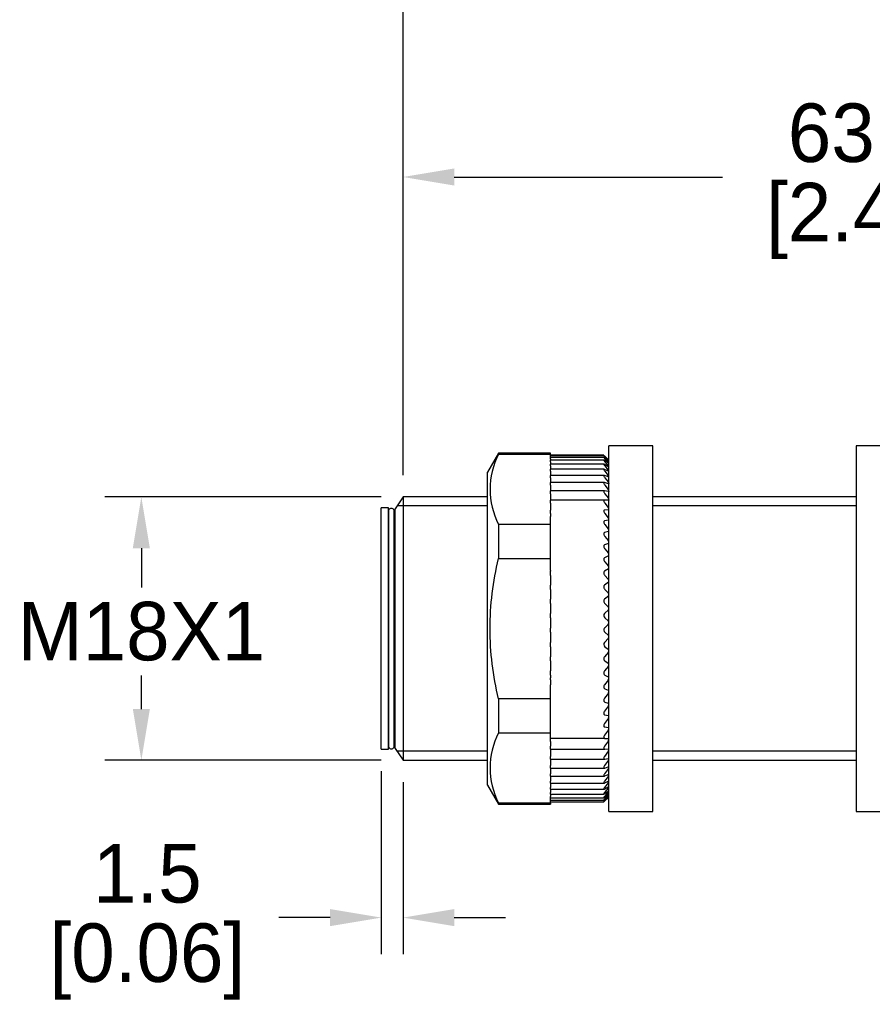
# Model space of a CAD drawing. Header units: inches. Extents: x 0 to 279, y 0 to 216.
# Tile 2 of 5: x 57 to 116, y 90 to 158. Entities that reach past the tile are written whole.
import ezdxf

# ---------------------------------------------------------------- set-up
doc = ezdxf.new("R2010")
doc.units = ezdxf.units.IN
doc.header["$LTSCALE"] = 10
doc.header["$MEASUREMENT"] = 0
doc.layers.add('DIM', color=140, linetype='Continuous')
doc.dimstyles.get("Standard").update_dxf_attribs({"dimtxt": 4, "dimasz": 3.5, "dimexe": 2.5, "dimexo": 1.5, "dimgap": 1, "dimtad": 0, "dimtih": 1, "dimtoh": 1, "dimdec": 1, "dimzin": 0, "dimdsep": 46, "dimtxsty": 'Standard', "dimcen": 0, "dimadec": 0, "dimazin": 0, "dimtfac": 1, "dimtdec": 1, "dimtofl": 0, "dimtmove": 0, "dimatfit": 3, "dimfxl": 0, "dimtolj": 1, "dimtzin": 0, "dimarcsym": 0})

# ---------------------------------------------------------------- blocks, each defined once
blk = doc.blocks.new('*D1')
at = {"layer": 'Defpoints', "color": 0}
for p in [(83.71, 125.134), (65.809, 107.134), (83.71, 107.134)]:
    blk.add_point(p, dxfattribs=at)
at = {"layer": 'DIM', "color": 0, "lineweight": -2}
for p, q in [((82.21, 125.134), (63.309, 125.134)), ((65.809, 121.634), (65.809, 118.937)), ((65.809, 110.634), (65.809, 112.937)), ((82.21, 107.134), (63.309, 107.134))]:
    blk.add_line(p, q, dxfattribs=at)
at = {"layer": 'DIM', "color": 0}
for points in [[(65.226, 121.634), (66.393, 121.634), (65.809, 125.134)], [(65.226, 110.634), (66.393, 110.634), (65.809, 107.134)]]:
    blk.add_solid(points, dxfattribs=at)
at = {"layer": 'DIM', "color": 0, "insert": (65.809, 115.937), "char_height": 4, "attachment_point": 5}
blk.add_mtext('\\A1;M18X1', dxfattribs=at)
blk = doc.blocks.new('*D2')
at = {"layer": 'Defpoints', "color": 0}
for p in [(165.848, 166.564), (83.71, 125.134), (165.848, 124.134)]:
    blk.add_point(p, dxfattribs=at)
at = {"layer": 'DIM', "color": 0, "lineweight": -2}
for p, q in [((83.71, 126.634), (83.71, 169.064)), ((165.848, 125.634), (165.848, 169.064)), ((87.21, 166.564), (114.612, 166.564)), ((162.348, 166.564), (137.945, 166.564))]:
    blk.add_line(p, q, dxfattribs=at)
at = {"layer": 'DIM', "color": 0}
for points in [[(87.21, 167.148), (87.21, 165.981), (83.71, 166.564)], [(162.348, 167.148), (162.348, 165.981), (165.848, 166.564)]]:
    blk.add_solid(points, dxfattribs=at)
at = {"layer": 'DIM', "color": 0, "insert": (126.279, 166.564), "char_height": 4, "attachment_point": 5}
blk.add_mtext('\\A1; 82.1\\P [3.23]', dxfattribs=at)
blk = doc.blocks.new('*D6')
at = {"layer": 'Defpoints', "color": 0}
for p in [(146.748, 147.01), (83.71, 125.134), (146.748, 124.334)]:
    blk.add_point(p, dxfattribs=at)
at = {"layer": 'DIM', "color": 0, "lineweight": -2}
for p, q in [((83.71, 126.634), (83.71, 149.51)), ((146.748, 125.834), (146.748, 149.51)), ((87.21, 147.01), (105.562, 147.01)), ((143.248, 147.01), (124.895, 147.01))]:
    blk.add_line(p, q, dxfattribs=at)
at = {"layer": 'DIM', "color": 0}
for points in [[(87.21, 147.593), (87.21, 146.427), (83.71, 147.01)], [(143.248, 147.593), (143.248, 146.427), (146.748, 147.01)]]:
    blk.add_solid(points, dxfattribs=at)
at = {"layer": 'DIM', "color": 0, "char_height": 4, "attachment_point": 5}
for s, insert in [('\\A1;63.0', (115.229, 150.01)), ('\\A1;[2.48]', (115.229, 144.01))]:
    blk.add_mtext(s, dxfattribs=dict(at, insert=insert))
blk = doc.blocks.new('*D7')
at = {"layer": 'Defpoints', "color": 0}
for p in [(82.218, 107.884), (83.71, 107.134), (82.218, 96.378)]:
    blk.add_point(p, dxfattribs=at)
at = {"layer": 'DIM', "color": 0, "lineweight": -2}
for p, q in [((82.218, 106.384), (82.218, 93.878)), ((83.71, 105.634), (83.71, 93.878)), ((78.718, 96.378), (75.218, 96.378)), ((87.21, 96.378), (90.71, 96.378))]:
    blk.add_line(p, q, dxfattribs=at)
at = {"layer": 'DIM', "color": 0}
for points in [[(78.718, 96.961), (78.718, 95.795), (82.218, 96.378)], [(87.21, 96.961), (87.21, 95.795), (83.71, 96.378)]]:
    blk.add_solid(points, dxfattribs=at)
at = {"layer": 'DIM', "color": 0, "char_height": 4, "attachment_point": 5}
for s, insert in [('\\A1;1.5', (66.218, 99.378)), ('\\A1;[0.06]', (66.218, 93.378))]:
    blk.add_mtext(s, dxfattribs=dict(at, insert=insert))

msp = doc.modelspace()

# ---------------------------------------------------------------- linework, layer by layer
for p, q in [((97.789, 103.634), (97.789, 128.634)), ((100.789, 128.634), (97.789, 128.634)), ((100.789, 103.634), (100.789, 128.634)), ((114.691, 128.634), (114.691, 103.634)), ((117.691, 128.634), (114.691, 128.634)), ((90.235, 128.134), (89.489, 126.842)), ((90.235, 128.134), (90.235, 128.058)), ((93.789, 128.134), (90.235, 128.134)), ((90.235, 128.058), (93.789, 128.058)), ((93.789, 128.058), (93.789, 128.134)), ((93.789, 127.843), (93.789, 128.058)), ((97.439, 127.982), (93.789, 127.982)), ((97.44, 127.953), (93.789, 127.953)), ((97.749, 127.667), (97.494, 127.906)), ((97.789, 127.634), (97.506, 127.914)), ((97.51, 127.911), (97.736, 127.685)), ((93.789, 127.745), (93.789, 127.843)), ((97.441, 127.843), (93.789, 127.843)), ((93.789, 127.745), (93.789, 127.676)), ((93.789, 127.653), (93.789, 127.676)), ((93.789, 127.54), (93.789, 127.653)), ((97.444, 127.653), (93.789, 127.653)), ((93.789, 127.54), (93.789, 127.383)), ((93.789, 127.254), (93.789, 127.383)), ((97.449, 127.383), (93.789, 127.383)), ((93.789, 127.254), (93.789, 127.035)), ((97.749, 127.592), (97.494, 127.806)), ((97.749, 127.436), (97.494, 127.625)), ((97.749, 127.201), (97.494, 127.363)), ((97.51, 127.869), (97.736, 127.628)), ((97.51, 127.745), (97.736, 127.491)), ((97.51, 127.54), (97.736, 127.274)), ((97.51, 127.254), (97.736, 126.978)), ((97.785, 127.633), (97.785, 127.635)), ((97.785, 127.564), (97.785, 127.572)), ((97.785, 127.414), (97.785, 127.428)), ((89.489, 105.427), (89.489, 126.842)), ((93.789, 126.891), (93.789, 127.035)), ((97.455, 127.035), (93.789, 127.035)), ((93.789, 126.891), (93.789, 126.613)), ((93.789, 126.452), (93.789, 126.613)), ((97.461, 126.613), (93.789, 126.613)), ((97.749, 126.889), (97.494, 127.022)), ((97.749, 126.501), (97.494, 126.605)), ((97.51, 126.891), (97.736, 126.607)), ((97.785, 127.186), (97.785, 127.205)), ((97.785, 126.88), (97.785, 126.905)), ((93.789, 126.452), (93.789, 126.162)), ((93.789, 126.162), (93.789, 126.118)), ((93.789, 125.941), (93.789, 126.118)), ((97.471, 126.118), (93.789, 126.118)), ((93.789, 125.941), (93.789, 125.647)), ((97.749, 126.041), (97.494, 126.114)), ((97.51, 126.452), (97.736, 126.162)), ((97.51, 125.941), (97.736, 125.647)), ((97.785, 126.499), (97.785, 126.529)), ((97.785, 126.045), (97.785, 126.08)), ((93.789, 125.647), (93.789, 125.554)), ((93.789, 125.361), (93.789, 125.554)), ((97.481, 125.554), (93.789, 125.554)), ((93.789, 125.361), (93.789, 125.065)), ((97.749, 125.511), (97.494, 125.553)), ((97.51, 125.361), (97.736, 125.065)), ((97.785, 125.521), (97.785, 125.561)), ((83.71, 125.134), (83.169, 124.334)), ((83.71, 125.134), (83.71, 107.134)), ((89.489, 125.134), (83.71, 125.134)), ((93.789, 125.065), (93.789, 124.926)), ((93.789, 124.716), (93.789, 124.926)), ((97.49, 124.926), (93.789, 124.926)), ((93.789, 124.716), (93.789, 124.421)), ((97.749, 124.915), (97.494, 124.926)), ((97.51, 124.716), (97.736, 124.421)), ((97.785, 124.931), (97.785, 124.977)), ((114.691, 125.134), (100.789, 125.134)), ((82.218, 107.884), (82.218, 124.384)), ((82.702, 124.384), (82.218, 124.384)), ((82.702, 107.884), (82.702, 124.384)), ((82.707, 124.151), (82.707, 108.117)), ((83.108, 108.117), (83.108, 124.151)), ((83.169, 107.934), (83.169, 124.334)), ((89.489, 124.521), (83.295, 124.521)), ((93.789, 124.421), (93.789, 124.257)), ((93.789, 124.257), (93.789, 124.238)), ((93.789, 124.011), (93.789, 124.238)), ((93.789, 124.011), (93.789, 123.798)), ((97.749, 124.257), (97.494, 124.238)), ((97.51, 124.011), (97.736, 123.718)), ((97.785, 124.28), (97.785, 124.33)), ((114.691, 124.521), (100.789, 124.521)), ((82.707, 123.684), (82.702, 123.684)), ((83.169, 123.684), (83.108, 123.684)), ((83.108, 123.684), (83.169, 123.684)), ((90.235, 123.263), (90.235, 120.93)), ((93.789, 123.263), (90.235, 123.263)), ((93.789, 123.263), (93.789, 123.798)), ((93.789, 120.93), (93.789, 123.263)), ((97.749, 123.543), (97.494, 123.493)), ((97.51, 123.251), (97.736, 122.962)), ((97.785, 123.572), (97.785, 123.626)), ((97.749, 122.777), (97.494, 122.696)), ((97.785, 122.812), (97.785, 122.869)), ((97.749, 121.964), (97.494, 121.853)), ((97.51, 122.441), (97.736, 122.159)), ((97.785, 122.004), (97.785, 122.065)), ((97.51, 121.586), (97.736, 121.313)), ((97.785, 121.156), (97.785, 121.219)), ((90.235, 120.93), (93.789, 120.93)), ((93.789, 120.115), (93.789, 120.93)), ((97.749, 121.11), (97.494, 120.97)), ((97.51, 120.694), (97.736, 120.43)), ((93.789, 120.115), (93.789, 120.053)), ((93.789, 119.769), (93.789, 120.053)), ((97.749, 120.221), (97.494, 120.053)), ((97.785, 120.272), (97.785, 120.338)), ((93.789, 119.769), (93.789, 119.518)), ((93.789, 119.518), (93.789, 119.304)), ((93.789, 119.304), (93.789, 119.108)), ((97.749, 119.304), (97.494, 119.108)), ((97.51, 119.769), (97.736, 119.518)), ((97.785, 119.359), (97.785, 119.427)), ((93.789, 118.819), (93.789, 119.108)), ((93.789, 118.819), (93.789, 118.582)), ((93.789, 118.582), (93.789, 118.364)), ((97.51, 118.819), (97.736, 118.582)), ((97.785, 118.424), (97.785, 118.493)), ((93.789, 118.364), (93.789, 118.143)), ((93.789, 117.85), (93.789, 118.143)), ((93.789, 117.85), (93.789, 117.629)), ((97.749, 118.364), (97.494, 118.143)), ((97.51, 117.85), (97.736, 117.629)), ((93.789, 117.629), (93.789, 117.409)), ((93.789, 117.409), (93.789, 117.164)), ((93.789, 116.869), (93.789, 117.164)), ((97.749, 117.409), (97.494, 117.164)), ((97.785, 117.473), (97.785, 117.542)), ((93.789, 116.869), (93.789, 116.665)), ((93.789, 116.665), (93.789, 116.445)), ((97.51, 116.869), (97.736, 116.665)), ((97.785, 116.512), (97.785, 116.582)), ((93.789, 116.445), (93.789, 116.177)), ((93.789, 115.883), (93.789, 116.177)), ((93.789, 115.883), (93.789, 115.697)), ((97.749, 116.445), (97.494, 116.177)), ((97.51, 115.883), (97.736, 115.697)), ((93.789, 115.697), (93.789, 115.478)), ((93.789, 115.478), (93.789, 115.19)), ((93.789, 114.899), (93.789, 115.19)), ((97.749, 115.478), (97.494, 115.19)), ((97.785, 115.548), (97.785, 115.619)), ((93.789, 114.899), (93.789, 114.733)), ((93.789, 114.733), (93.789, 114.517)), ((93.789, 114.517), (93.789, 114.21)), ((97.749, 114.517), (97.494, 114.21)), ((97.51, 114.899), (97.736, 114.733)), ((97.785, 114.589), (97.785, 114.659)), ((93.789, 113.923), (93.789, 114.21)), ((93.789, 113.923), (93.789, 113.778)), ((93.789, 113.778), (93.789, 113.566)), ((97.51, 113.923), (97.736, 113.778)), ((93.789, 113.566), (93.789, 113.243)), ((93.789, 112.963), (93.789, 113.243)), ((97.749, 113.566), (97.494, 113.243)), ((97.785, 113.641), (97.785, 113.709)), ((93.789, 112.963), (93.789, 112.84)), ((93.789, 112.84), (93.789, 112.771)), ((93.789, 112.626), (93.789, 112.771)), ((93.789, 112.626), (93.789, 112.296)), ((97.749, 112.634), (97.494, 112.296)), ((97.51, 112.963), (97.736, 112.84)), ((97.785, 112.71), (97.785, 112.777)), ((93.789, 112.025), (93.789, 112.296)), ((93.789, 112.025), (93.789, 112.012)), ((93.789, 111.338), (93.789, 112.012)), ((97.51, 112.025), (97.736, 111.925)), ((97.785, 111.803), (97.785, 111.868)), ((90.235, 111.338), (90.235, 109.006)), ((93.789, 111.338), (90.235, 111.338)), ((93.789, 109.006), (93.789, 111.338)), ((97.749, 111.726), (97.494, 111.377)), ((97.51, 111.116), (97.736, 111.039)), ((97.749, 110.849), (97.494, 110.491)), ((97.785, 110.926), (97.785, 110.989)), ((97.749, 110.009), (97.494, 109.644)), ((97.51, 110.242), (97.736, 110.19)), ((97.785, 110.086), (97.785, 110.146)), ((97.749, 109.212), (97.494, 108.843)), ((97.51, 109.409), (97.736, 109.382)), ((97.785, 109.288), (97.785, 109.345)), ((82.702, 108.584), (82.707, 108.584)), ((83.108, 108.584), (83.169, 108.584)), ((90.235, 109.006), (93.789, 109.006)), ((93.789, 108.781), (93.789, 109.006)), ((93.789, 108.624), (93.789, 108.781)), ((93.789, 108.624), (93.789, 108.623)), ((97.51, 108.624), (93.789, 108.624)), ((93.789, 108.411), (93.789, 108.623)), ((93.789, 108.411), (93.789, 108.093)), ((97.749, 108.464), (97.494, 108.093)), ((97.51, 108.624), (97.736, 108.621)), ((97.785, 108.539), (97.785, 108.592)), ((82.218, 107.884), (82.702, 107.884)), ((83.169, 107.934), (83.71, 107.134)), ((89.489, 107.748), (83.295, 107.748)), ((93.789, 107.891), (93.789, 108.093)), ((93.789, 107.891), (93.789, 107.769)), ((93.789, 107.891), (97.501, 107.891)), ((93.789, 107.769), (93.789, 107.399)), ((97.749, 107.769), (97.494, 107.399)), ((97.51, 107.891), (97.736, 107.913)), ((97.785, 107.842), (97.785, 107.891)), ((114.691, 107.748), (100.789, 107.748)), ((83.71, 107.134), (89.489, 107.134)), ((93.789, 107.214), (93.789, 107.399)), ((93.789, 107.214), (93.789, 107.133)), ((93.789, 107.214), (97.49, 107.214)), ((93.789, 107.133), (93.789, 106.767)), ((97.749, 107.133), (97.494, 106.767)), ((97.51, 107.216), (97.736, 107.263)), ((97.785, 107.204), (97.785, 107.249)), ((100.789, 107.134), (114.691, 107.134)), ((93.789, 106.598), (93.789, 106.767)), ((93.789, 106.598), (93.789, 106.561)), ((93.789, 106.598), (97.479, 106.598)), ((93.789, 106.561), (93.789, 106.2)), ((97.749, 106.561), (97.494, 106.2)), ((97.51, 106.604), (97.736, 106.675)), ((97.785, 106.629), (97.785, 106.668)), ((93.789, 106.048), (93.789, 106.2)), ((93.789, 106.048), (93.789, 105.703)), ((93.789, 106.048), (97.468, 106.048)), ((93.789, 105.567), (93.789, 105.703)), ((97.749, 106.055), (97.494, 105.703)), ((97.51, 106.059), (97.736, 106.153)), ((97.51, 105.584), (97.736, 105.701)), ((97.785, 106.12), (97.785, 106.154)), ((97.785, 105.681), (97.785, 105.711)), ((89.489, 105.427), (90.235, 104.134)), ((93.789, 105.567), (93.789, 105.28)), ((93.789, 105.567), (97.46, 105.567)), ((93.789, 105.159), (93.789, 105.28)), ((93.789, 105.159), (93.789, 104.932)), ((93.789, 105.159), (97.454, 105.159)), ((97.749, 105.62), (97.494, 105.28)), ((97.749, 105.259), (97.494, 104.932)), ((97.51, 105.183), (97.736, 105.323)), ((97.51, 104.859), (97.736, 105.02)), ((97.785, 105.316), (97.785, 105.34)), ((97.785, 105.026), (97.785, 105.045)), ((93.789, 104.827), (93.789, 104.932)), ((93.789, 104.827), (93.789, 104.663)), ((93.789, 104.827), (97.447, 104.827)), ((93.789, 104.572), (93.789, 104.663)), ((93.789, 104.21), (93.789, 104.572)), ((93.789, 104.572), (97.444, 104.572)), ((93.789, 104.397), (97.441, 104.397)), ((97.749, 104.974), (97.494, 104.663)), ((97.749, 104.767), (97.494, 104.474)), ((97.749, 104.641), (97.494, 104.368)), ((97.749, 104.594), (97.494, 104.343)), ((97.51, 104.614), (97.736, 104.795)), ((97.51, 104.45), (97.736, 104.65)), ((97.51, 104.368), (97.736, 104.585)), ((97.685, 104.531), (97.789, 104.634)), ((97.785, 104.815), (97.785, 104.828)), ((97.785, 104.683), (97.785, 104.69)), ((97.785, 104.631), (97.785, 104.632)), ((90.235, 104.134), (90.235, 104.21)), ((93.789, 104.21), (90.235, 104.21)), ((90.235, 104.134), (93.789, 104.134)), ((93.789, 104.303), (97.438, 104.303)), ((93.789, 104.291), (97.439, 104.291)), ((93.789, 104.21), (93.789, 104.134)), ((97.789, 103.634), (100.789, 103.634)), ((114.691, 103.634), (117.691, 103.634))]:
    msp.add_line(p, q)
for centre, radius, start, end in [((94.926, 125.66), 5.268, 152.92501, 207.07499), ((96.148, 126.087), 2.253, 43.39511, 45.17634), ((97.269, 127.176), 0.65, 37.51643, 44.1141), ((97.408, 127.185), 0.449, 32.86057, 43.03261), ((97.457, 127.023), 0.375, 29.14561, 42.01014), ((98.743, 128.701), 1.434, 226.11598, 228.08899), ((97.939, 127.803), 0.284, 227.96888, 237.16419), ((97.48, 126.755), 0.34, 26.15454, 41.09742), ((97.492, 126.4), 0.319, 23.72433, 40.32475), ((97.5, 125.967), 0.306, 21.73324, 39.70941), ((97.506, 125.459), 0.297, 20.09017, 39.26121), ((97.512, 124.884), 0.288, 18.72657, 38.98628), ((82.907, 124.152), 0.2, 359.76157, 181.2686), ((97.518, 124.245), 0.28, 17.59042, 38.88957), ((97.748, 124.298), 0.0404, 270.39248, 334.44932), ((97.525, 123.548), 0.271, 16.64201, 38.97658), ((97.741, 123.589), 0.0466, 278.90739, 338.62709), ((97.534, 122.797), 0.261, 15.85085, 39.25451), ((97.733, 122.829), 0.0546, 286.58176, 341.40083), ((97.544, 121.999), 0.249, 15.19348, 39.73319), ((97.723, 122.023), 0.0644, 293.28808, 343.23903), ((97.555, 121.159), 0.237, 14.65193, 40.42587), ((97.712, 121.176), 0.0757, 299.03837, 344.46719), ((97.568, 120.283), 0.224, 14.2127, 41.35004), ((97.699, 120.295), 0.0884, 303.91454, 345.29572), ((97.582, 119.377), 0.209, 13.86607, 42.52828), ((97.686, 119.384), 0.102, 308.0237, 345.85542), ((97.597, 118.447), 0.194, 13.60582, 43.98925), ((97.671, 118.452), 0.117, 311.47383, 346.22606), ((97.639, 117.024), 0.202, 136.13742, 230.09318), ((97.612, 117.501), 0.178, 13.42933, 45.76884), ((97.656, 117.504), 0.133, 314.36269, 346.45579), ((97.628, 116.545), 0.162, 13.33808, 47.91145), ((97.641, 116.546), 0.148, 316.77396, 346.57336), ((97.638, 116.038), 0.201, 135.91699, 230.32453), ((97.634, 115.052), 0.197, 135.34613, 230.95051), ((97.643, 115.585), 0.145, 13.33885, 50.47132), ((97.625, 115.586), 0.164, 318.77702, 346.59546), ((97.659, 114.629), 0.129, 13.44615, 53.51352), ((97.61, 114.631), 0.179, 320.42833, 346.53097), ((97.674, 113.682), 0.114, 13.68578, 57.11457), ((97.596, 113.686), 0.194, 321.77318, 346.38341), ((97.688, 112.752), 0.0997, 14.10134, 61.36106), ((97.583, 112.759), 0.208, 322.84741, 346.15232), ((97.701, 111.846), 0.0864, 14.76413, 66.34497), ((97.571, 111.857), 0.221, 323.67902, 345.83386), ((97.713, 110.968), 0.0746, 15.78835, 72.15259), ((97.56, 110.984), 0.232, 324.28937, 345.42106), ((97.723, 110.127), 0.0643, 17.35175, 78.84295), ((97.551, 110.149), 0.242, 324.69427, 344.9036), ((97.732, 109.326), 0.0557, 19.71949, 86.41093), ((97.543, 109.356), 0.251, 324.90473, 344.26733), ((94.926, 106.608), 5.268, 152.92501, 207.07499), ((97.74, 108.572), 0.0488, 23.26113, 94.73243), ((97.538, 108.612), 0.258, 324.92762, 343.4935), ((82.907, 108.116), 0.2, 178.7314, 0.23843), ((97.533, 107.921), 0.264, 324.76622, 342.55746), ((97.53, 107.29), 0.269, 324.42066, 341.42696), ((97.527, 106.722), 0.274, 323.88844, 340.0596), ((97.525, 106.223), 0.28, 323.16518, 338.39935), ((97.521, 105.797), 0.288, 322.24566, 336.3715), ((97.512, 105.449), 0.303, 321.12568, 333.87566), ((97.495, 105.189), 0.332, 319.80502, 330.7761), ((97.859, 104.662), 0.181, 114.26702, 132.929), ((98.019, 104.351), 0.412, 124.72791, 133.50206), ((99.931, 102.338), 3.141, 133.09943, 134.33363), ((97.452, 105.032), 0.397, 318.29224, 326.88881), ((97.317, 105.049), 0.594, 316.61141, 321.96626), ((95.377, 106.982), 3.366, 314.80926, 315.68416)]:
    msp.add_arc(centre, radius, start, end)
for points, knots in [([(97.494, 127.906), (97.477, 127.922), (97.462, 127.936), (97.441, 127.953), (97.436, 127.956), (97.44, 127.947), (97.449, 127.936), (97.475, 127.907), (97.491, 127.889), (97.51, 127.869)], [0, 0, 0, 0, 0.25, 0.25, 0.5, 0.5, 0.75, 0.75, 1, 1, 1, 1]), ([(97.438, 127.982), (97.438, 127.982), (97.438, 127.982), (97.44, 127.98), (97.449, 127.971), (97.475, 127.945), (97.491, 127.929), (97.51, 127.911)], [0.4700621, 0.4700621, 0.4700621, 0.4700621, 0.5, 0.5, 0.75, 0.75, 1, 1, 1, 1]), ([(97.494, 127.806), (97.477, 127.821), (97.462, 127.832), (97.441, 127.845), (97.436, 127.845), (97.44, 127.832), (97.449, 127.818), (97.475, 127.785), (97.491, 127.766), (97.51, 127.745)], [0, 0, 0, 0, 0.25, 0.25, 0.5, 0.5, 0.75, 0.75, 1, 1, 1, 1]), ([(97.494, 127.625), (97.477, 127.638), (97.462, 127.647), (97.441, 127.655), (97.436, 127.653), (97.44, 127.634), (97.449, 127.619), (97.475, 127.582), (97.491, 127.561), (97.51, 127.54)], [0, 0, 0, 0, 0.25, 0.25, 0.5, 0.5, 0.75, 0.75, 1, 1, 1, 1]), ([(97.494, 127.363), (97.477, 127.374), (97.462, 127.381), (97.441, 127.384), (97.436, 127.379), (97.44, 127.356), (97.449, 127.339), (97.475, 127.298), (97.491, 127.277), (97.51, 127.254)], [0, 0, 0, 0, 0.25, 0.25, 0.5, 0.5, 0.75, 0.75, 1, 1, 1, 1]), ([(97.785, 127.414), (97.781, 127.415), (97.775, 127.418), (97.768, 127.423), (97.762, 127.426), (97.756, 127.431), (97.749, 127.436)], [0, 0, 0, 0, 0.565382, 0.565382, 0.565382, 1, 1, 1, 1]), ([(97.494, 127.022), (97.477, 127.031), (97.462, 127.036), (97.441, 127.034), (97.436, 127.027), (97.44, 126.999), (97.449, 126.98), (97.475, 126.937), (97.491, 126.914), (97.51, 126.891)], [0, 0, 0, 0, 0.25, 0.25, 0.5, 0.5, 0.75, 0.75, 1, 1, 1, 1]), ([(97.494, 126.605), (97.477, 126.612), (97.462, 126.614), (97.441, 126.608), (97.436, 126.598), (97.44, 126.566), (97.449, 126.545), (97.475, 126.499), (97.491, 126.476), (97.51, 126.452)], [0, 0, 0, 0, 0.25, 0.25, 0.5, 0.5, 0.75, 0.75, 1, 1, 1, 1]), ([(97.785, 127.186), (97.781, 127.185), (97.775, 127.187), (97.768, 127.19), (97.762, 127.193), (97.756, 127.197), (97.749, 127.201)], [0, 0, 0, 0, 0.565364, 0.565364, 0.565364, 1, 1, 1, 1]), ([(97.785, 126.88), (97.781, 126.878), (97.775, 126.878), (97.768, 126.881), (97.762, 126.882), (97.756, 126.885), (97.749, 126.889)], [0, 0, 0, 0, 0.56535, 0.56535, 0.56535, 1, 1, 1, 1]), ([(97.494, 126.114), (97.477, 126.119), (97.462, 126.119), (97.441, 126.108), (97.436, 126.096), (97.44, 126.06), (97.449, 126.037), (97.475, 125.989), (97.491, 125.965), (97.51, 125.941)], [0, 0, 0, 0, 0.25, 0.25, 0.5, 0.5, 0.75, 0.75, 1, 1, 1, 1]), ([(97.785, 126.499), (97.781, 126.495), (97.775, 126.494), (97.768, 126.495), (97.762, 126.496), (97.756, 126.498), (97.749, 126.501)], [0, 0, 0, 0, 0.56534, 0.56534, 0.56534, 1, 1, 1, 1]), ([(97.785, 126.045), (97.781, 126.04), (97.775, 126.038), (97.768, 126.037), (97.762, 126.037), (97.756, 126.038), (97.749, 126.041)], [0, 0, 0, 0, 0.565333, 0.565333, 0.565333, 1, 1, 1, 1]), ([(97.494, 125.553), (97.477, 125.556), (97.462, 125.554), (97.441, 125.539), (97.436, 125.524), (97.44, 125.484), (97.449, 125.46), (97.475, 125.409), (97.491, 125.385), (97.51, 125.361)], [0, 0, 0, 0, 0.25, 0.25, 0.5, 0.5, 0.75, 0.75, 1, 1, 1, 1]), ([(97.785, 125.521), (97.781, 125.515), (97.775, 125.511), (97.768, 125.51), (97.762, 125.509), (97.756, 125.509), (97.749, 125.511)], [0, 0, 0, 0, 0.565328, 0.565328, 0.565328, 1, 1, 1, 1]), ([(97.494, 124.926), (97.477, 124.927), (97.462, 124.923), (97.441, 124.903), (97.436, 124.886), (97.44, 124.843), (97.449, 124.817), (97.475, 124.765), (97.491, 124.74), (97.51, 124.716)], [0, 0, 0, 0, 0.25, 0.25, 0.5, 0.5, 0.75, 0.75, 1, 1, 1, 1]), ([(97.785, 124.931), (97.781, 124.924), (97.775, 124.92), (97.768, 124.917), (97.762, 124.915), (97.756, 124.914), (97.749, 124.915)], [0, 0, 0, 0, 0.565326, 0.565326, 0.565326, 1, 1, 1, 1]), ([(97.494, 124.238), (97.477, 124.237), (97.462, 124.231), (97.441, 124.206), (97.436, 124.187), (97.44, 124.14), (97.449, 124.113), (97.475, 124.06), (97.491, 124.035), (97.51, 124.011)], [0, 0, 0, 0, 0.25, 0.25, 0.5, 0.5, 0.75, 0.75, 1, 1, 1, 1]), ([(97.494, 123.493), (97.477, 123.489), (97.462, 123.481), (97.441, 123.452), (97.436, 123.432), (97.44, 123.381), (97.449, 123.353), (97.475, 123.299), (97.491, 123.274), (97.51, 123.251)], [0, 0, 0, 0, 0.25, 0.25, 0.5, 0.5, 0.75, 0.75, 1, 1, 1, 1]), ([(97.494, 122.696), (97.477, 122.69), (97.462, 122.68), (97.441, 122.647), (97.436, 122.625), (97.44, 122.572), (97.449, 122.543), (97.475, 122.489), (97.491, 122.464), (97.51, 122.441)], [0, 0, 0, 0, 0.25, 0.25, 0.5, 0.5, 0.75, 0.75, 1, 1, 1, 1]), ([(97.494, 121.853), (97.477, 121.845), (97.462, 121.833), (97.441, 121.797), (97.436, 121.772), (97.44, 121.717), (97.449, 121.688), (97.475, 121.633), (97.491, 121.609), (97.51, 121.586)], [0, 0, 0, 0, 0.25, 0.25, 0.5, 0.5, 0.75, 0.75, 1, 1, 1, 1]), ([(90.235, 111.338), (89.87, 112.921), (89.658, 114.518), (89.657, 117.74), (89.874, 119.366), (90.235, 120.93)], [0, 0, 0, 0, 0.5, 0.5, 1, 1, 1, 1]), ([(97.494, 120.97), (97.477, 120.96), (97.462, 120.946), (97.441, 120.906), (97.436, 120.88), (97.44, 120.823), (97.449, 120.794), (97.475, 120.739), (97.491, 120.715), (97.51, 120.694)], [0, 0, 0, 0, 0.25, 0.25, 0.5, 0.5, 0.75, 0.75, 1, 1, 1, 1]), ([(97.494, 120.053), (97.477, 120.041), (97.462, 120.025), (97.441, 119.982), (97.436, 119.955), (97.44, 119.897), (97.449, 119.867), (97.475, 119.813), (97.491, 119.79), (97.51, 119.769)], [0, 0, 0, 0, 0.25, 0.25, 0.5, 0.5, 0.75, 0.75, 1, 1, 1, 1]), ([(97.494, 119.108), (97.477, 119.095), (97.462, 119.077), (97.441, 119.031), (97.436, 119.003), (97.44, 118.943), (97.449, 118.914), (97.475, 118.861), (97.491, 118.838), (97.51, 118.819)], [0, 0, 0, 0, 0.25, 0.25, 0.5, 0.5, 0.75, 0.75, 1, 1, 1, 1]), ([(97.494, 118.143), (97.477, 118.128), (97.462, 118.109), (97.441, 118.06), (97.436, 118.031), (97.44, 117.971), (97.449, 117.941), (97.475, 117.89), (97.491, 117.868), (97.51, 117.85)], [0, 0, 0, 0, 0.25, 0.25, 0.5, 0.5, 0.75, 0.75, 1, 1, 1, 1]), ([(97.494, 114.21), (97.477, 114.189), (97.462, 114.165), (97.441, 114.109), (97.436, 114.079), (97.44, 114.02), (97.449, 113.993), (97.475, 113.951), (97.491, 113.935), (97.51, 113.923)], [0, 0, 0, 0, 0.25, 0.25, 0.5, 0.5, 0.75, 0.75, 1, 1, 1, 1]), ([(97.494, 113.243), (97.477, 113.221), (97.462, 113.196), (97.441, 113.14), (97.436, 113.109), (97.44, 113.052), (97.449, 113.027), (97.475, 112.987), (97.491, 112.973), (97.51, 112.963)], [0, 0, 0, 0, 0.25, 0.25, 0.5, 0.5, 0.75, 0.75, 1, 1, 1, 1]), ([(97.494, 112.296), (97.477, 112.274), (97.462, 112.248), (97.441, 112.191), (97.436, 112.161), (97.44, 112.106), (97.449, 112.082), (97.475, 112.046), (97.491, 112.033), (97.51, 112.025)], [0, 0, 0, 0, 0.25, 0.25, 0.5, 0.5, 0.75, 0.75, 1, 1, 1, 1]), ([(97.494, 111.377), (97.477, 111.353), (97.462, 111.327), (97.441, 111.271), (97.436, 111.241), (97.44, 111.187), (97.449, 111.165), (97.475, 111.133), (97.491, 111.122), (97.51, 111.116)], [0, 0, 0, 0, 0.25, 0.25, 0.5, 0.5, 0.75, 0.75, 1, 1, 1, 1]), ([(97.494, 110.491), (97.477, 110.467), (97.462, 110.44), (97.441, 110.384), (97.436, 110.355), (97.44, 110.304), (97.449, 110.284), (97.475, 110.255), (97.491, 110.246), (97.51, 110.242)], [0, 0, 0, 0, 0.25, 0.25, 0.5, 0.5, 0.75, 0.75, 1, 1, 1, 1]), ([(97.494, 109.644), (97.477, 109.62), (97.462, 109.593), (97.441, 109.538), (97.436, 109.51), (97.44, 109.462), (97.449, 109.443), (97.475, 109.418), (97.491, 109.412), (97.51, 109.409)], [0, 0, 0, 0, 0.25, 0.25, 0.5, 0.5, 0.75, 0.75, 1, 1, 1, 1]), ([(97.494, 108.843), (97.477, 108.818), (97.462, 108.791), (97.441, 108.737), (97.436, 108.711), (97.44, 108.666), (97.449, 108.65), (97.475, 108.629), (97.491, 108.624), (97.51, 108.624)], [0, 0, 0, 0, 0.25, 0.25, 0.5, 0.5, 0.75, 0.75, 1, 1, 1, 1]), ([(97.494, 108.093), (97.477, 108.068), (97.462, 108.042), (97.441, 107.989), (97.436, 107.964), (97.44, 107.923), (97.449, 107.908), (97.475, 107.892), (97.491, 107.89), (97.51, 107.891)], [0, 0, 0, 0, 0.25, 0.25, 0.5, 0.5, 0.75, 0.75, 1, 1, 1, 1]), ([(97.494, 107.399), (97.477, 107.374), (97.462, 107.348), (97.441, 107.298), (97.436, 107.274), (97.44, 107.237), (97.449, 107.225), (97.475, 107.213), (97.491, 107.213), (97.51, 107.216)], [0, 0, 0, 0, 0.25, 0.25, 0.5, 0.5, 0.75, 0.75, 1, 1, 1, 1]), ([(97.494, 106.767), (97.477, 106.742), (97.462, 106.717), (97.441, 106.669), (97.436, 106.647), (97.44, 106.614), (97.449, 106.604), (97.475, 106.596), (97.491, 106.598), (97.51, 106.604)], [0, 0, 0, 0, 0.25, 0.25, 0.5, 0.5, 0.75, 0.75, 1, 1, 1, 1]), ([(97.494, 106.2), (97.477, 106.176), (97.462, 106.152), (97.441, 106.106), (97.436, 106.086), (97.44, 106.057), (97.449, 106.05), (97.475, 106.047), (97.491, 106.051), (97.51, 106.059)], [0, 0, 0, 0, 0.25, 0.25, 0.5, 0.5, 0.75, 0.75, 1, 1, 1, 1]), ([(97.494, 105.703), (97.477, 105.68), (97.462, 105.656), (97.441, 105.614), (97.436, 105.595), (97.44, 105.572), (97.449, 105.567), (97.475, 105.568), (97.491, 105.574), (97.51, 105.584)], [0, 0, 0, 0, 0.25, 0.25, 0.5, 0.5, 0.75, 0.75, 1, 1, 1, 1]), ([(97.494, 105.28), (97.477, 105.257), (97.462, 105.234), (97.441, 105.195), (97.436, 105.179), (97.44, 105.16), (97.449, 105.157), (97.475, 105.163), (97.491, 105.172), (97.51, 105.183)], [0, 0, 0, 0, 0.25, 0.25, 0.5, 0.5, 0.75, 0.75, 1, 1, 1, 1]), ([(97.494, 104.932), (97.477, 104.91), (97.462, 104.889), (97.441, 104.854), (97.436, 104.839), (97.44, 104.825), (97.449, 104.825), (97.475, 104.836), (97.491, 104.846), (97.51, 104.859)], [0, 0, 0, 0, 0.25, 0.25, 0.5, 0.5, 0.75, 0.75, 1, 1, 1, 1]), ([(97.494, 104.663), (97.477, 104.642), (97.462, 104.623), (97.441, 104.591), (97.436, 104.579), (97.44, 104.57), (97.449, 104.572), (97.475, 104.587), (97.491, 104.599), (97.51, 104.614)], [0, 0, 0, 0, 0.25, 0.25, 0.5, 0.5, 0.75, 0.75, 1, 1, 1, 1]), ([(97.494, 104.474), (97.477, 104.455), (97.462, 104.437), (97.441, 104.409), (97.436, 104.4), (97.44, 104.395), (97.449, 104.4), (97.475, 104.42), (97.491, 104.434), (97.51, 104.45)], [0, 0, 0, 0, 0.25, 0.25, 0.5, 0.5, 0.75, 0.75, 1, 1, 1, 1]), ([(97.494, 104.368), (97.477, 104.349), (97.462, 104.333), (97.441, 104.309), (97.436, 104.303), (97.44, 104.303), (97.449, 104.311), (97.475, 104.334), (97.491, 104.35), (97.51, 104.368)], [0, 0, 0, 0, 0.25, 0.25, 0.5, 0.5, 0.75, 0.75, 1, 1, 1, 1]), ([(97.494, 104.343), (97.477, 104.327), (97.462, 104.312), (97.443, 104.295), (97.438, 104.291), (97.438, 104.291)], [0, 0, 0, 0, 0.25, 0.25, 0.4467295, 0.4467295, 0.4467295, 0.4467295])]:
    msp.add_open_spline(points, degree=3, knots=knots)
for points in [[(97.736, 107.913), (97.758, 107.915), (97.777, 107.909), (97.785, 107.891)], [(97.736, 107.263), (97.758, 107.267), (97.777, 107.264), (97.785, 107.249)], [(97.736, 106.675), (97.758, 106.681), (97.777, 106.681), (97.785, 106.668)], [(97.736, 106.153), (97.758, 106.162), (97.777, 106.165), (97.785, 106.154)], [(97.736, 105.701), (97.758, 105.713), (97.777, 105.718), (97.785, 105.711)], [(97.736, 105.323), (97.758, 105.336), (97.777, 105.344), (97.785, 105.34)], [(97.736, 105.02), (97.758, 105.036), (97.777, 105.046), (97.785, 105.045)]]:
    msp.add_open_spline(points, degree=3)

# ---------------------------------------------------------------- dimensions: what is measured, and where the dimension line sits
at = {"layer": 'DIM'}
for base, p2, angle, text, picture, middle in [((165.848, 166.564), (165.848, 124.134), 180, ' <>', '*D2', (126.279, 166.564)), ((65.809, 107.134), (83.71, 107.134), 90, 'M18X1', '*D1', (65.809, 115.937))]:
    dim = msp.add_linear_dim(base=base, p1=(83.71, 125.134), p2=p2, angle=angle, text=text, dimstyle='Standard', override={"dimpost": '\\X'}, dxfattribs=at)
    dim.commit()
    dim.dimension.update_dxf_attribs({"geometry": picture, "text_midpoint": middle, "dimtype": 160})
dim = msp.add_linear_dim(base=(146.748, 147.01), p1=(83.71, 125.134), p2=(146.748, 124.334), angle=180, dimstyle='Standard', override={"dimpost": '\\X'}, dxfattribs=at)
dim.commit()
dim.dimension.update_dxf_attribs({"geometry": '*D6', "text_midpoint": (115.229, 147.01)})
dim = msp.add_linear_dim(base=(82.218, 96.378), p1=(83.71, 107.134), p2=(82.218, 107.884), dimstyle='Standard', override={"dimpost": '\\X'}, dxfattribs=at)
dim.commit()
dim.dimension.update_dxf_attribs({"geometry": '*D7', "text_midpoint": (66.218, 96.378)})

doc.saveas('drawing.dxf')
